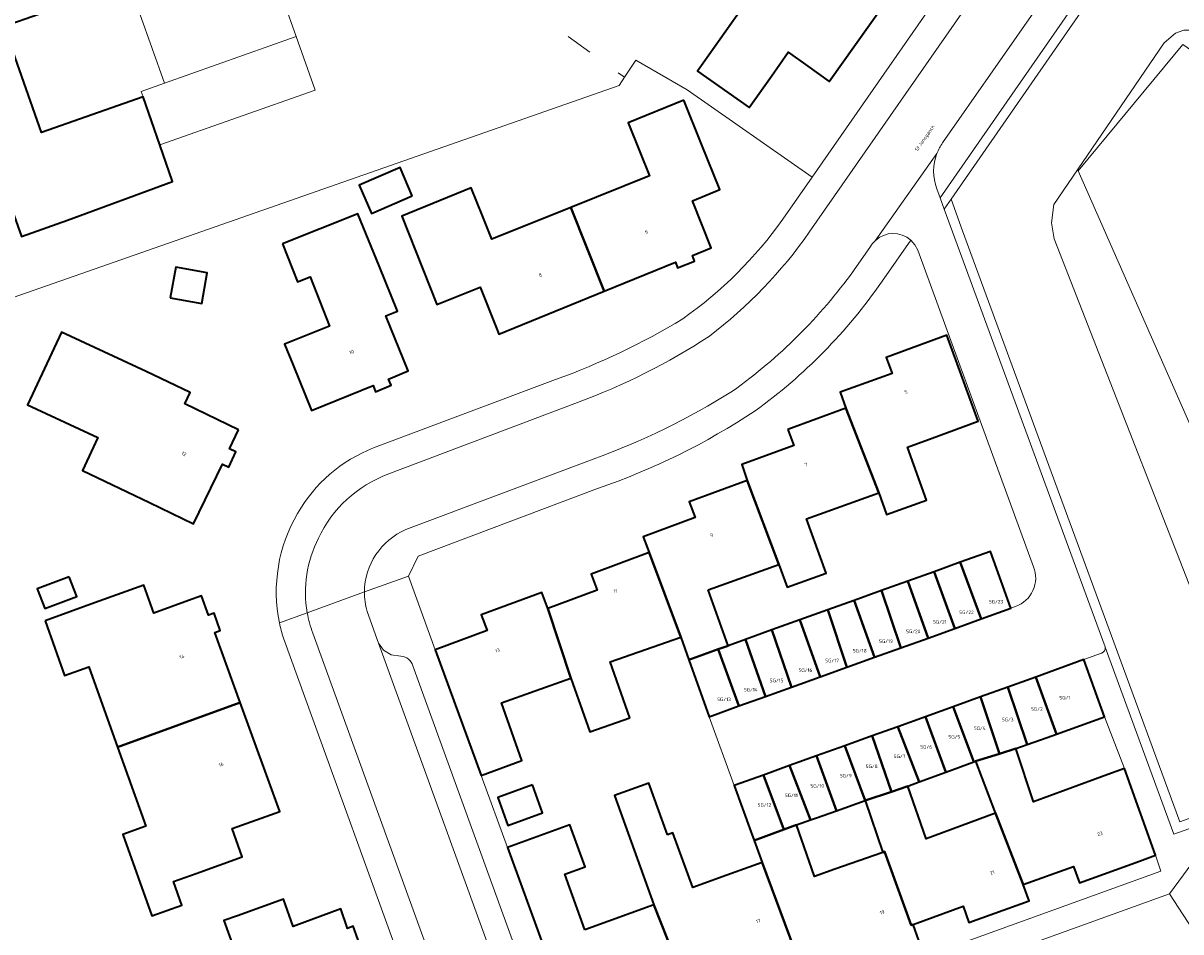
# Model space of a CAD drawing. Header units: metres. Extents: x 197700 to 204338, y 317132 to 325229.
# Tile 191 of 256: x 199308 to 199427, y 319162 to 319255. Entities that reach past the tile are written whole.
import ezdxf
from ezdxf.enums import TextEntityAlignment as Align

# ---------------------------------------------------------------- set-up
doc = ezdxf.new("R2010")
doc.units = ezdxf.units.M
for name, color, linetype, lineweight in [('B-WE-GR-BEPLANTING_CULTUUR_BOSPLANTSOEN-GV', 90, 'Continuous', 18), ('B-WE-IE-TERREINAFSCHEIDING_KUNSTMATIG_HEKWERK-G', 20, 'IE-TERREINAFSCHEIDING-KUNSTMATIG', 18), ('B-WE-IE-TERREINAFSCHEIDING_KUNSTMATIG_MUUR-G', 90, 'IE-TERREINAFSCHEIDING-KUNSTMATIG-DICHT', 18), ('B-WE-OG-BEBOUWING-GV', 7, 'Continuous', 35), ('B-WE-OG-BEBOUWING-T18', 10, 'Continuous', 18), ('B-WE-OG-TERREIN_CULTUURSCHEIDING-GV', 7, 'Continuous', 18), ('B-WE-OG-TERREIN_ERF-GV', 7, 'Continuous', 18), ('B-WE-OG-TOPOGRAFIE-T18', 10, 'Continuous', 18), ('B-WE-OG-WATER_GREPPEL-GV', 160, 'Continuous', 18), ('B-WE-VH-VERHARDING_ASFALT-GV', 252, 'Continuous', 18), ('B-WE-VH-VERHARDING_BETONSTRAATSTEEN-GV', 252, 'Continuous', 18), ('B-WE-VH-VERHARDING_OPEN-GV', 252, 'Continuous', 18), ('B-WE-VH-VERHARDING_TEGEL-GV', 252, 'Continuous', 18)]:
    doc.layers.add(name, color=color, linetype=linetype, lineweight=lineweight)
doc.styles.add('NLCS-ISO-M200-T18', font='NLCS-ISO.ttf', dxfattribs={"height": 0.36})
doc.linetypes.add('IE-TERREINAFSCHEIDING-KUNSTMATIG', pattern='A,4,[82,NLCS.SHX,S=0.75,R=90,X=0,Y=0],4,-2', length=10)
doc.linetypes.add('IE-TERREINAFSCHEIDING-KUNSTMATIG-DICHT', pattern='A,8,-1,[82,NLCS.SHX,S=0.75,R=90,X=0,Y=0],-1', length=10)

msp = doc.modelspace()

# ---------------------------------------------------------------- linework, layer by layer
at = {"layer": 'B-WE-GR-BEPLANTING_CULTUUR_BOSPLANTSOEN-GV'}
for points in [[(199418.496, 319257.656), (199418.003, 319257.997), (199403.247, 319236.708), (199404.428, 319233.491), (199419.657, 319192.03), (199426.633, 319173.014), (199483.127, 319193.083), (199497.298, 319213.295), (199446.345, 319249.182), (199425.451, 319263.899), (199421.324, 319262.788), (199419.411, 319260.029), (199419.904, 319259.687)], [(199487.525, 319211.507), (199487.64, 319211.097), (199487.455, 319210.604), (199486.754, 319209.509), (199482.323, 319202.909), (199480.498, 319200.897), (199477.636, 319199.262), (199471.316, 319197.125), (199450.228, 319190.792), (199437.549, 319185.641), (199435.564, 319185.339), (199433.213, 319185.383), (199431.836, 319186.458), (199413.805, 319232.659), (199413.516, 319234.298), (199413.765, 319236.181), (199425.06, 319252.719), (199426.212, 319253.712), (199427.051, 319254.033), (199428.588, 319254.028), (199436.879, 319248.281), (199457.999, 319233.113), (199481.183, 319216.407)], [(199487.64, 319211.097), (199487.525, 319211.507), (199481.183, 319216.407), (199457.999, 319233.113), (199436.879, 319248.281), (199428.588, 319254.028), (199427.051, 319254.033), (199426.212, 319253.712), (199425.06, 319252.719), (199413.765, 319236.181), (199413.516, 319234.298), (199413.805, 319232.659), (199431.836, 319186.458), (199433.213, 319185.383), (199435.564, 319185.339), (199437.549, 319185.641), (199450.228, 319190.792), (199471.316, 319197.125), (199477.636, 319199.262), (199480.498, 319200.897), (199482.323, 319202.909), (199486.754, 319209.509), (199487.455, 319210.604)], [(199441.18, 319194.654), (199432.878, 319201.869), (199416.26, 319239.604), (199426.943, 319252.534), (199485.199, 319212.063), (199470.955, 319202.432), (199457.797, 319197.82)]]:
    msp.add_lwpolyline(points, close=True, dxfattribs=at)
at = {"layer": 'B-WE-IE-TERREINAFSCHEIDING_KUNSTMATIG_HEKWERK-G'}
for points in [[(199366.297, 319251.764), (199364.097, 319253.355)], [(199369.854, 319249.191), (199371.02, 319250.953)], [(199371.02, 319250.953), (199376.244, 319247.907)], [(199369.854, 319249.191), (199369.206, 319249.66)], [(199376.244, 319247.907), (199389.038, 319238.985)]]:
    msp.add_lwpolyline(points, dxfattribs=at)
at = {"layer": 'B-WE-IE-TERREINAFSCHEIDING_KUNSTMATIG_MUUR-G'}
for points in [[(199369.306, 319248.363), (199369.854, 319249.191)], [(199369.306, 319248.363), (199285.92, 319219.19)]]:
    msp.add_lwpolyline(points, dxfattribs=at)
at = {"layer": 'B-WE-OG-BEBOUWING-GV'}
for points in [[(199312.869, 319234.575), (199323.623, 319238.544), (199322.32, 319242.266), (199320.6, 319247.179), (199310.198, 319243.537), (199306.38, 319254.442), (199316.932, 319258.136), (199315.619, 319261.862), (199313.957, 319266.578), (199303.601, 319262.929), (199303.506, 319263.256), (199294.575, 319260.105), (199294.684, 319259.774), (199284.387, 319256.132), (199287.452, 319247.492), (199297.749, 319251.102), (199297.849, 319250.839), (199297.995, 319250.885), (199301.627, 319240.634), (199304.974, 319241.823), (199308.16, 319232.895)], [(199397.609, 319258.381), (199390.25, 319263.536), (199388.026, 319265.055), (199385.581, 319261.571), (199387.792, 319260.019), (199385.333, 319256.502), (199383.112, 319258.054), (199377.324, 319249.807), (199382.612, 319246.096), (199384.872, 319249.316), (199386.593, 319251.768), (199388.607, 319250.322), (199390.791, 319248.754)], [(199375.903, 319246.838), (199370.206, 319244.521), (199371.414, 319241.55), (199372.406, 319239.108), (199364.362, 319235.874), (199367.779, 319227.307), (199375.061, 319230.274), (199375.276, 319229.708), (199377.006, 319230.39), (199376.786, 319230.948), (199378.726, 319231.747), (199376.791, 319236.561), (199379.61, 319237.705), (199377.73, 319242.338)], [(199348.139, 319237.055), (199346.885, 319239.949), (199342.709, 319238.139), (199343.963, 319235.245)], [(199356.755, 319223.523), (199356.997, 319222.914), (199367.779, 319227.307), (199364.362, 319235.874), (199356.272, 319232.622), (199355.308, 319235.006), (199354.147, 319237.878), (199347.056, 319234.997), (199350.653, 319225.928), (199355.081, 319227.724)], [(199334.866, 319232.159), (199336.406, 319228.256), (199337.685, 319228.761), (199339.672, 319223.728), (199335.07, 319221.894), (199335.947, 319219.733), (199337.828, 319215.1), (199344.125, 319217.657), (199344.379, 319217.009), (199345.961, 319217.671), (199345.691, 319218.317), (199347.725, 319219.14), (199345.419, 319224.787), (199346.614, 319225.275), (199344.734, 319229.907), (199342.582, 319235.207)], [(199323.375, 319226.612), (199326.593, 319226.041), (199327.154, 319229.199), (199323.936, 319229.77)], [(199330.368, 319213.127), (199324.854, 319215.759), (199325.414, 319216.932), (199320.901, 319219.085), (199312.254, 319223.125), (199308.789, 319215.687), (199315.984, 319212.335), (199314.413, 319208.962), (199321.266, 319205.664), (199325.771, 319203.496), (199328.717, 319209.615), (199329.361, 319209.308), (199330.085, 319210.863), (199329.432, 319211.167)], [(199395.847, 319206.652), (199396.638, 319204.441), (199400.734, 319205.907), (199398.787, 319211.348), (199401.324, 319212.274), (199406.02, 319213.988), (199402.805, 319222.797), (199396.623, 319220.508), (199397.22, 319218.895), (199391.89, 319216.953), (199392.494, 319215.316)], [(199386.547, 319213.137), (199387.158, 319211.496), (199381.841, 319209.554), (199382.402, 319207.938), (199385.645, 319199.323), (199386.475, 319197.002), (199390.47, 319198.431), (199388.473, 319204.014), (199395.847, 319206.652), (199392.494, 319215.316)], [(199378.397, 319196.73), (199385.645, 319199.323), (199382.402, 319207.938), (199376.47, 319205.759), (199377.081, 319204.145), (199371.77, 319202.165), (199372.356, 319200.571), (199375.6, 319191.905), (199376.408, 319189.576), (199379.409, 319190.654), (199380.437, 319191.024)], [(199370.394, 319183.652), (199368.382, 319189.363), (199375.6, 319191.905), (199372.356, 319200.571), (199366.441, 319198.361), (199367.061, 319196.703), (199362, 319194.824), (199364.36, 319187.688), (199366.291, 319182.207)], [(199406.342, 319193.765), (199409.368, 319194.852), (199408.369, 319197.633), (199407.278, 319200.668), (199404.187, 319199.558)], [(199404.187, 319199.558), (199401.506, 319198.594), (199403.618, 319192.786), (199406.342, 319193.765)], [(199313.049, 319198.082), (199309.771, 319196.859), (199310.533, 319194.818), (199313.81, 319196.042)], [(199401.506, 319198.594), (199398.825, 319197.631), (199400.895, 319191.808), (199403.618, 319192.786)], [(199310.576, 319193.568), (199312.568, 319187.985), (199315.041, 319188.867), (199317.976, 319180.64), (199330.53, 319185.212), (199327.926, 319192.391), (199328.49, 319192.596), (199327.856, 319194.344), (199327.292, 319194.14), (199326.573, 319196.124), (199325.231, 319195.637), (199321.703, 319194.358), (199320.664, 319197.225), (199315.637, 319195.403)], [(199396.127, 319196.662), (199398.109, 319190.807), (199400.895, 319191.808), (199398.825, 319197.631)], [(199355.17, 319177.751), (199359.338, 319179.269), (199357.254, 319185.185), (199360.711, 319186.403), (199364.36, 319187.688), (199362, 319194.824), (199361.385, 319196.483), (199355.185, 319194.185), (199355.782, 319192.573), (199350.487, 319190.607)], [(199396.127, 319196.662), (199393.338, 319195.659), (199395.422, 319189.841), (199398.109, 319190.807)], [(199387.768, 319193.658), (199389.863, 319187.844), (199392.595, 319188.825), (199390.646, 319194.692)], [(199395.422, 319189.841), (199393.338, 319195.659), (199390.646, 319194.692), (199392.595, 319188.825)], [(199384.919, 319192.635), (199386.92, 319186.786), (199389.863, 319187.844), (199387.768, 319193.658)], [(199386.92, 319186.786), (199384.919, 319192.635), (199382.213, 319191.662), (199384.279, 319185.837)], [(199379.409, 319190.654), (199381.541, 319184.853), (199384.279, 319185.837), (199382.213, 319191.662), (199380.437, 319191.024)], [(199381.541, 319184.853), (199379.409, 319190.654), (199376.408, 319189.576), (199378.498, 319183.76)], [(199414.018, 319181.986), (199418.94, 319183.758), (199416.825, 319189.597), (199411.917, 319187.819)], [(199409.072, 319186.794), (199411.034, 319180.912), (199413.063, 319181.642), (199414.018, 319181.986), (199411.917, 319187.819)], [(199409.072, 319186.794), (199406.262, 319185.782), (199408.202, 319179.971), (199409.885, 319180.498), (199411.034, 319180.912)], [(199317.976, 319180.64), (199320.864, 319172.547), (199318.528, 319171.713), (199321.497, 319163.392), (199324.561, 319164.485), (199323.698, 319166.883), (199326.041, 319167.728), (199330.745, 319169.423), (199329.702, 319172.3), (199334.572, 319174.065), (199330.53, 319185.212)], [(199406.262, 319185.782), (199403.467, 319184.775), (199405.581, 319179.144), (199405.753, 319179.204), (199408.202, 319179.971)], [(199402.712, 319178.083), (199405.581, 319179.144), (199403.467, 319184.775), (199400.632, 319183.754)], [(199400.003, 319177.082), (199397.807, 319182.736), (199395.177, 319181.789), (199397.141, 319176.076), (199398.819, 319176.644)], [(199400.632, 319183.754), (199397.807, 319182.736), (199400.003, 319177.082), (199402.712, 319178.083)], [(199392.37, 319180.778), (199394.471, 319175.171), (199397.141, 319176.076), (199395.177, 319181.789)], [(199391.547, 319174.14), (199394.471, 319175.171), (199392.37, 319180.778), (199389.501, 319179.745)], [(199420.978, 319178.44), (199419.301, 319177.831), (199415.014, 319176.274), (199411.673, 319175.06), (199409.885, 319180.498), (199408.202, 319179.971), (199405.753, 319179.204), (199407.704, 319174.103), (199407.787, 319173.873), (199410.624, 319166.586), (199415.77, 319168.429), (199416.371, 319166.765), (199422.515, 319168.985), (199424.177, 319169.586)], [(199391.547, 319174.14), (199389.501, 319179.745), (199386.735, 319178.748), (199388.883, 319173.2), (199389.499, 319173.417)], [(199387.435, 319172.689), (199388.883, 319173.2), (199386.735, 319178.748), (199384.069, 319177.788), (199386.132, 319172.204)], [(199360.43, 319176.798), (199356.871, 319175.505), (199357.914, 319172.635), (199361.473, 319173.929)], [(199374.252, 319171.666), (199372.336, 319176.959), (199368.808, 319175.682), (199372.856, 319164.502), (199375.646, 319157.438), (199380.743, 319159.355), (199381.348, 319157.745), (199387.222, 319159.95), (199383.925, 319168.845), (199380.309, 319167.535), (199376.826, 319166.274), (199374.801, 319171.865)], [(199386.132, 319172.204), (199384.069, 319177.788), (199381.061, 319176.705), (199382.755, 319172.001), (199383.098, 319171.076)], [(199407.787, 319173.873), (199400.695, 319171.263), (199398.819, 319176.644), (199397.141, 319176.076), (199394.471, 319175.171), (199396.256, 319169.876), (199396.457, 319169.947), (199399.176, 319162.435), (199399.358, 319162.508), (199404.479, 319164.369), (199405.08, 319162.704), (199411.225, 319164.921), (199410.624, 319166.586)], [(199365.783, 319161.941), (199363.725, 319167.627), (199365.82, 319168.385), (199364.263, 319172.683), (199357.873, 319170.355), (199359.464, 319165.986), (199364.137, 319153.156), (199369.502, 319155.136), (199370.11, 319153.536), (199376.247, 319155.826), (199375.646, 319157.438), (199372.856, 319164.502)], [(199399.358, 319162.508), (199399.176, 319162.435), (199396.457, 319169.947), (199396.256, 319169.876), (199391.352, 319168.15), (199389.28, 319167.421), (199387.435, 319172.689), (199386.132, 319172.204), (199383.098, 319171.076), (199383.925, 319168.845), (199387.222, 319159.95), (199387.814, 319158.331), (199393.209, 319160.248), (199393.826, 319158.648), (199399.955, 319160.842)], [(199333.255, 319158.197), (199336.259, 319149.977), (199344.786, 319153.125), (199342.167, 319160.32), (199342.75, 319160.527), (199342.094, 319162.331), (199341.515, 319162.096), (199340.814, 319164.079), (199335.964, 319162.29), (199334.948, 319165.096), (199330.247, 319163.393), (199328.853, 319162.888), (199330.884, 319157.331)]]:
    msp.add_lwpolyline(points, close=True, dxfattribs=at)
at = {"layer": 'B-WE-OG-TERREIN_CULTUURSCHEIDING-GV'}
for points in [[(199402.55, 319235.703), (199403.247, 319236.708), (199418.003, 319257.997), (199417.181, 319258.567), (199402.129, 319236.85)], [(199498.071, 319212.751), (199497.298, 319213.295), (199483.127, 319193.083), (199426.633, 319173.014), (199419.657, 319192.03), (199404.428, 319233.491), (199403.247, 319236.708), (199402.55, 319235.703), (199419.005, 319190.904), (199419.015, 319190.865), (199426.035, 319171.74), (199468.377, 319186.782), (199471.316, 319187.82), (199474.256, 319188.859), (199477.196, 319189.898), (199480.136, 319190.937), (199480.202, 319190.75), (199483.57, 319191.971), (199497.611, 319212.001)]]:
    msp.add_lwpolyline(points, close=True, dxfattribs=at)
at = {"layer": 'B-WE-OG-TERREIN_ERF-GV'}
for points in [[(199285.92, 319219.19), (199369.306, 319248.363), (199369.854, 319249.191), (199371.02, 319250.953), (199376.244, 319247.907), (199389.038, 319238.985), (199410.729, 319270.177)], [(199303.601, 319262.929), (199313.957, 319266.578), (199315.619, 319261.862), (199316.932, 319258.136), (199306.38, 319254.442), (199310.198, 319243.537), (199320.6, 319247.179), (199320.401, 319247.742), (199322.778, 319248.584), (199322.776, 319248.588), (199320.255, 319255.704), (199315.742, 319268.595), (199304.681, 319264.722)], [(199333.739, 319260.481), (199336.262, 319253.361), (199338.199, 319247.891), (199322.32, 319242.266), (199323.623, 319238.544), (199312.869, 319234.575), (199308.16, 319232.895)], [(199397.609, 319258.381), (199390.791, 319248.754), (199388.607, 319250.322), (199386.593, 319251.768), (199384.872, 319249.316), (199382.612, 319246.096), (199377.324, 319249.807), (199383.112, 319258.054)], [(199386.039, 319234.673), (199389.038, 319238.985), (199376.244, 319247.907), (199371.02, 319250.953), (199369.854, 319249.191), (199369.306, 319248.363), (199285.92, 319219.19), (199303.473, 319168.865), (199325.421, 319106.235), (199341.06, 319061.463), (199341.494, 319061.285), (199358.503, 319067.005), (199358.908, 319069.386)], [(199411.696, 319199.1), (199399.833, 319231.51), (199399.541, 319232.057), (199399.132, 319232.524), (199396.133, 319228.233)], [(199367.067, 319207.095), (199348.738, 319200.186), (199347.745, 319198.156), (199350.487, 319190.607), (199355.782, 319192.573), (199355.185, 319194.185), (199361.385, 319196.483), (199362, 319194.824), (199367.061, 319196.703), (199366.441, 319198.361), (199372.356, 319200.571), (199371.77, 319202.165), (199377.081, 319204.145), (199376.47, 319205.759), (199382.402, 319207.938), (199381.841, 319209.554), (199387.158, 319211.496), (199386.547, 319213.137), (199392.494, 319215.316), (199391.89, 319216.953), (199397.22, 319218.895), (199396.623, 319220.508), (199402.805, 319222.797), (199406.02, 319213.988), (199401.324, 319212.274), (199398.787, 319211.348), (199400.734, 319205.907), (199396.638, 319204.441), (199395.847, 319206.652), (199388.473, 319204.014), (199390.47, 319198.431), (199386.475, 319197.002), (199385.645, 319199.323)], [(199344.178, 319211.262), (199362.783, 319218.259)], [(199385.645, 319199.323), (199378.397, 319196.73), (199380.437, 319191.024), (199382.213, 319191.662), (199384.919, 319192.635), (199387.768, 319193.658), (199390.646, 319194.692), (199393.338, 319195.659), (199396.127, 319196.662), (199398.825, 319197.631), (199401.506, 319198.594), (199404.187, 319199.558), (199407.278, 319200.668), (199408.369, 319197.633), (199409.368, 319194.852), (199409.847, 319195.039)], [(199358.908, 319069.386), (199359.145, 319069.472), (199360.605, 319070.004), (199359.391, 319073.36), (199358.935, 319074.553), (199363.08, 319076.069), (199360.119, 319084.164), (199357.093, 319092.438), (199353.013, 319090.946), (199350.969, 319096.551), (199354.014, 319097.665), (199358.71, 319099.383), (199359.785, 319096.443), (199364.641, 319098.219), (199365.361, 319096.259), (199365.924, 319096.466), (199366.573, 319094.7), (199366.01, 319094.493), (199368.659, 319087.243), (199372.704, 319076.173), (199367.833, 319074.436), (199368.891, 319071.48), (199377.419, 319074.531), (199334.958, 319191.799)], [(199450.285, 319117.302), (199441.492, 319141.204), (199425.582, 319165.616), (199367.226, 319144.551), (199390.811, 319079.434)]]:
    msp.add_lwpolyline(points, dxfattribs=at)
for points in [[(199370.206, 319244.521), (199375.903, 319246.838), (199377.73, 319242.338), (199379.61, 319237.705), (199376.791, 319236.561), (199378.726, 319231.747), (199376.786, 319230.948), (199377.006, 319230.39), (199375.276, 319229.708), (199375.061, 319230.274), (199367.779, 319227.307), (199356.997, 319222.914), (199356.755, 319223.523), (199355.081, 319227.724), (199350.653, 319225.928), (199347.056, 319234.997), (199354.147, 319237.878), (199355.308, 319235.006), (199356.272, 319232.622), (199364.362, 319235.874), (199372.406, 319239.108), (199371.414, 319241.55)], [(199348.139, 319237.055), (199343.963, 319235.245), (199342.709, 319238.139), (199346.885, 319239.949)], [(199336.406, 319228.256), (199334.866, 319232.159), (199342.582, 319235.207), (199344.734, 319229.907), (199346.614, 319225.275), (199345.419, 319224.787), (199347.725, 319219.14), (199345.691, 319218.317), (199345.961, 319217.671), (199344.379, 319217.009), (199344.125, 319217.657), (199337.828, 319215.1), (199335.947, 319219.733), (199335.07, 319221.894), (199339.672, 319223.728), (199337.685, 319228.761)], [(199323.375, 319226.612), (199323.936, 319229.77), (199327.154, 319229.199), (199326.593, 319226.041)], [(199324.854, 319215.759), (199330.368, 319213.127), (199329.432, 319211.167), (199330.085, 319210.863), (199329.361, 319209.308), (199328.717, 319209.615), (199325.771, 319203.496), (199321.266, 319205.664), (199314.413, 319208.962), (199315.984, 319212.335), (199308.789, 319215.687), (199312.254, 319223.125), (199320.901, 319219.085), (199325.414, 319216.932)], [(199313.049, 319198.082), (199313.81, 319196.042), (199310.533, 319194.818), (199309.771, 319196.859)], [(199312.568, 319187.985), (199310.576, 319193.568), (199315.637, 319195.403), (199320.664, 319197.225), (199321.703, 319194.358), (199325.231, 319195.637), (199326.573, 319196.124), (199327.292, 319194.14), (199327.856, 319194.344), (199328.49, 319192.596), (199327.926, 319192.391), (199330.53, 319185.212), (199334.572, 319174.065), (199329.702, 319172.3), (199330.745, 319169.423), (199326.041, 319167.728), (199323.698, 319166.883), (199324.561, 319164.485), (199321.497, 319163.392), (199318.528, 319171.713), (199320.864, 319172.547), (199317.976, 319180.64), (199315.041, 319188.867)], [(199363.725, 319167.627), (199365.783, 319161.941), (199372.856, 319164.502), (199368.808, 319175.682), (199372.336, 319176.959), (199374.252, 319171.666), (199374.801, 319171.865), (199376.826, 319166.274), (199380.309, 319167.535), (199383.925, 319168.845), (199383.098, 319171.076), (199382.755, 319172.001), (199381.061, 319176.705), (199378.498, 319183.76), (199376.408, 319189.576), (199375.6, 319191.905), (199368.382, 319189.363), (199370.394, 319183.652), (199366.291, 319182.207), (199364.36, 319187.688), (199360.711, 319186.403), (199357.254, 319185.185), (199359.338, 319179.269), (199355.17, 319177.751), (199357.873, 319170.355), (199364.263, 319172.683), (199365.82, 319168.385)], [(199419.301, 319177.831), (199420.978, 319178.44), (199418.94, 319183.758), (199414.018, 319181.986), (199413.063, 319181.642), (199411.034, 319180.912), (199409.885, 319180.498), (199411.673, 319175.06), (199415.014, 319176.274)], [(199400.695, 319171.263), (199407.787, 319173.873), (199407.704, 319174.103), (199405.753, 319179.204), (199405.581, 319179.144), (199402.712, 319178.083), (199400.003, 319177.082), (199398.819, 319176.644)], [(199360.43, 319176.798), (199361.473, 319173.929), (199357.914, 319172.635), (199356.871, 319175.505)], [(199394.471, 319175.171), (199391.547, 319174.14), (199389.499, 319173.417), (199388.883, 319173.2), (199387.435, 319172.689), (199389.28, 319167.421), (199391.352, 319168.15), (199396.256, 319169.876)], [(199424.694, 319167.952), (199424.177, 319169.586), (199422.515, 319168.985), (199416.371, 319166.765), (199415.77, 319168.429), (199410.624, 319166.586), (199411.225, 319164.921), (199405.08, 319162.704), (199404.479, 319164.369), (199399.358, 319162.508), (199399.955, 319160.842), (199393.826, 319158.648), (199393.209, 319160.248), (199387.814, 319158.331), (199387.222, 319159.95), (199381.348, 319157.745), (199380.743, 319159.355), (199375.646, 319157.438), (199376.247, 319155.826), (199370.11, 319153.536), (199369.502, 319155.136), (199364.137, 319153.156), (199366.391, 319146.868)], [(199348.836, 319141.999), (199343.963, 319140.252), (199344.967, 319137.447), (199340.262, 319135.763), (199335.774, 319134.157), (199333.697, 319139.839), (199336.461, 319140.849), (199335.219, 319144.249), (199337.983, 319145.258), (199336.259, 319149.977), (199333.255, 319158.197), (199330.884, 319157.331), (199328.853, 319162.888), (199330.247, 319163.393), (199334.948, 319165.096), (199335.964, 319162.29), (199340.814, 319164.079), (199341.515, 319162.096), (199342.094, 319162.331), (199342.75, 319160.527), (199342.167, 319160.32), (199344.786, 319153.125)]]:
    msp.add_lwpolyline(points, close=True, dxfattribs=at)
for points in [[(199375.804, 319224.477, 0.0848224), (199386.039, 319234.673)], [(199396.133, 319228.233, -0.0846926), (199383.211, 319215.061)], [(199362.783, 319218.259, 0.0497525), (199375.804, 319224.477)], [(199383.211, 319215.061, -0.063249), (199367.067, 319207.095)], [(199336.409, 319204.548, -0.1739156), (199344.178, 319211.262)], [(199334.548, 319193.37, -0.1865688), (199336.409, 319204.548)], [(199409.847, 319195.039, 0.4211), (199411.696, 319199.1)], [(199334.958, 319191.799, -0.0261186), (199334.548, 319193.37)]]:
    msp.add_lwpolyline(points, format="xyb", dxfattribs=at)
at = {"layer": 'B-WE-OG-WATER_GREPPEL-GV'}
msp.add_lwpolyline([(199432.878, 319201.869), (199441.18, 319194.654), (199457.797, 319197.82), (199470.955, 319202.432), (199485.199, 319212.063), (199426.943, 319252.534), (199416.26, 319239.604)], close=True, dxfattribs=at)
at = {"layer": 'B-WE-VH-VERHARDING_ASFALT-GV'}
for points in [[(199412.916, 319268.076), (199388.748, 319233.334)], [(199402.384, 319242.482), (199417.819, 319264.634)], [(199395.48, 319232.467), (199401.806, 319241.401)], [(199393.276, 319229.383), (199395.018, 319231.879)], [(199365.051, 319215.908), (199345.643, 319208.578)], [(199347.476, 319202.906), (199366.642, 319210.122)], [(199343.241, 319196.522), (199337.391, 319194.401)], [(199337.391, 319194.401), (199343.241, 319196.522)], [(199385.011, 319080.15), (199382.255, 319087.747), (199344.682, 319191.299), (199343.507, 319194.538)], [(199337.953, 319192.321), (199379.74, 319077.064)]]:
    msp.add_lwpolyline(points, dxfattribs=at)
for points in [[(199401.806, 319241.401, -0.0608443), (199402.384, 319242.482)], [(199388.748, 319233.334, -0.0765886), (199378.529, 319222.702)], [(199395.018, 319231.879, -0.069704), (199395.48, 319232.467)], [(199380.889, 319217.073, 0.0808601), (199393.276, 319229.383)], [(199378.529, 319222.702, -0.0552885), (199365.051, 319215.908)], [(199366.642, 319210.122, 0.0542531), (199380.889, 319217.073)], [(199345.643, 319208.578, 0.1944497), (199338.542, 319202.031)], [(199343.241, 319196.522, -0.2964657), (199347.476, 319202.906)], [(199338.542, 319202.031, 0.1636493), (199337.391, 319194.401)], [(199343.507, 319194.538, -0.0717693), (199343.241, 319196.522)], [(199337.391, 319194.401, 0.0446113), (199337.953, 319192.321)]]:
    msp.add_lwpolyline(points, format="xyb", dxfattribs=at)
at = {"layer": 'B-WE-VH-VERHARDING_BETONSTRAATSTEEN-GV'}
for points in [[(199401.806, 319241.401), (199395.48, 319232.467)], [(199419.015, 319190.865), (199419.005, 319190.904), (199402.55, 319235.703), (199402.129, 319236.85), (199401.788, 319237.795)], [(199399.132, 319232.524), (199399.541, 319232.057), (199399.833, 319231.51), (199411.696, 319199.1)], [(199409.847, 319195.039), (199409.368, 319194.852), (199406.342, 319193.765), (199403.618, 319192.786), (199400.895, 319191.808), (199398.109, 319190.807), (199395.422, 319189.841), (199392.595, 319188.825), (199389.863, 319187.844), (199386.92, 319186.786), (199384.279, 319185.837), (199381.541, 319184.853), (199378.498, 319183.76), (199381.061, 319176.705), (199384.069, 319177.788), (199386.735, 319178.748), (199389.501, 319179.745), (199392.37, 319180.778), (199395.177, 319181.789), (199397.807, 319182.736), (199400.632, 319183.754), (199403.467, 319184.775), (199406.262, 319185.782), (199409.072, 319186.794), (199411.917, 319187.819), (199416.825, 319189.597), (199418.649, 319190.258)], [(199346.98, 319189.948), (199345.977, 319190.105), (199345.207, 319190.57), (199344.682, 319191.299), (199382.255, 319087.747)], [(199383.457, 319091.763), (199348.193, 319188.952)]]:
    msp.add_lwpolyline(points, dxfattribs=at)
for points in [[(199401.788, 319237.795, -0.1841414), (199401.806, 319241.401)], [(199395.48, 319232.467, -0.3929601), (199399.132, 319232.524)], [(199411.696, 319199.1, -0.4211), (199409.847, 319195.039)], [(199348.193, 319188.952, 0.3345584), (199346.98, 319189.948)], [(199418.649, 319190.258, 0.3922324), (199419.015, 319190.865)]]:
    msp.add_lwpolyline(points, format="xyb", dxfattribs=at)
at = {"layer": 'B-WE-VH-VERHARDING_OPEN-GV'}
for points in [[(199322.776, 319248.588), (199322.778, 319248.584), (199336.262, 319253.361), (199333.739, 319260.481), (199320.255, 319255.704)], [(199338.199, 319247.891), (199336.262, 319253.361), (199322.778, 319248.584), (199320.401, 319247.742), (199320.6, 319247.179), (199322.32, 319242.266)]]:
    msp.add_lwpolyline(points, close=True, dxfattribs=at)
at = {"layer": 'B-WE-VH-VERHARDING_TEGEL-GV'}
for points in [[(199414.185, 319272.433), (199410.333, 319275.023), (199410.813, 319274.133), (199411.151, 319272.113), (199410.729, 319270.177), (199389.038, 319238.985), (199386.039, 319234.673)], [(199388.748, 319233.334), (199412.916, 319268.076)], [(199417.819, 319264.634), (199402.384, 319242.482)], [(199401.788, 319237.795), (199402.129, 319236.85), (199417.181, 319258.567)], [(199396.133, 319228.233), (199399.132, 319232.524)], [(199395.018, 319231.879), (199393.276, 319229.383)], [(199362.783, 319218.259), (199344.178, 319211.262)], [(199345.643, 319208.578), (199365.051, 319215.908)], [(199366.642, 319210.122), (199347.476, 319202.906)], [(199343.241, 319196.522), (199347.745, 319198.156), (199348.738, 319200.186), (199367.067, 319207.095)], [(199544.782, 319182.583), (199543.976, 319183.765), (199543.06, 319184.622), (199541.873, 319182.944), (199541.201, 319178.789), (199524.484, 319167.479), (199517.701, 319186.486), (199496.375, 319204.988), (199494.893, 319202.885), (199515.561, 319184.943), (199522.284, 319166.017), (199506.698, 319155.472), (199491.241, 319180.304), (199488.927, 319179.455), (199504.594, 319154.081), (199452.481, 319118.8), (199443.724, 319142.323), (199432.524, 319159.621), (199428.819, 319170.02), (199425.582, 319165.616), (199441.492, 319141.204)], [(199418.649, 319190.258), (199416.825, 319189.597), (199418.94, 319183.758), (199420.978, 319178.44), (199424.177, 319169.586), (199424.694, 319167.952), (199366.391, 319146.868), (199364.137, 319153.156), (199359.464, 319165.986), (199357.873, 319170.355), (199355.17, 319177.751), (199350.487, 319190.607), (199347.745, 319198.156), (199343.241, 319196.522)], [(199343.507, 319194.538), (199344.682, 319191.299), (199345.207, 319190.57), (199345.977, 319190.105), (199346.98, 319189.948)], [(199337.391, 319194.401), (199334.548, 319193.37)], [(199334.548, 319193.37), (199337.391, 319194.401)], [(199379.74, 319077.064), (199337.953, 319192.321)], [(199334.958, 319191.799), (199377.419, 319074.531)], [(199387.032, 319077.333), (199390.811, 319079.434), (199367.226, 319144.551), (199425.582, 319165.616), (199428.819, 319170.02), (199466.729, 319183.475), (199467.461, 319181.478), (199467.996, 319179.946), (199470.479, 319180.842), (199468.377, 319186.782), (199426.035, 319171.74), (199419.015, 319190.865)], [(199348.193, 319188.952), (199383.457, 319091.763)]]:
    msp.add_lwpolyline(points, dxfattribs=at)
for points in [[(199402.384, 319242.482, 0.0608443), (199401.806, 319241.401)], [(199401.806, 319241.401, 0.1841414), (199401.788, 319237.795)], [(199386.039, 319234.673, -0.0848224), (199375.804, 319224.477)], [(199378.529, 319222.702, 0.0765886), (199388.748, 319233.334)], [(199395.48, 319232.467, 0.069704), (199395.018, 319231.879)], [(199399.132, 319232.524, 0.3929601), (199395.48, 319232.467)], [(199393.276, 319229.383, -0.0808601), (199380.889, 319217.073)], [(199383.211, 319215.061, 0.0846926), (199396.133, 319228.233)], [(199375.804, 319224.477, -0.0497525), (199362.783, 319218.259)], [(199365.051, 319215.908, 0.0552885), (199378.529, 319222.702)], [(199380.889, 319217.073, -0.0542531), (199366.642, 319210.122)], [(199367.067, 319207.095, 0.063249), (199383.211, 319215.061)], [(199344.178, 319211.262, 0.1739156), (199336.409, 319204.548)], [(199338.542, 319202.031, -0.1944497), (199345.643, 319208.578)], [(199336.409, 319204.548, 0.1865688), (199334.548, 319193.37)], [(199347.476, 319202.906, 0.2964657), (199343.241, 319196.522)], [(199337.391, 319194.401, -0.1636493), (199338.542, 319202.031)], [(199343.241, 319196.522, 0.0717693), (199343.507, 319194.538)], [(199334.548, 319193.37, 0.0261186), (199334.958, 319191.799)], [(199337.953, 319192.321, -0.0446113), (199337.391, 319194.401)], [(199346.98, 319189.948, -0.3345584), (199348.193, 319188.952)], [(199419.015, 319190.865, -0.3922324), (199418.649, 319190.258)]]:
    msp.add_lwpolyline(points, format="xyb", dxfattribs=at)

# ---------------------------------------------------------------- texts
at = {"layer": 'B-WE-OG-BEBOUWING-T18', "style": 'NLCS-ISO-M200-T18'}
for s, rotation, p in [('6', 22.1, (199372.1, 319233.387)), ('8', 22.1, (199361.245, 319228.964)), ('10', 22.1, (199341.92, 319221.079)), ('5', 20.3, (199398.635, 319216.988)), ('12', 334.3, (199324.781, 319210.662)), ('7', 20.1, (199388.417, 319209.562)), ('9', 20.1, (199378.755, 319202.337)), ('14', 19.9, (199324.572, 319189.907)), ('13', 20.3, (199356.858, 319190.539)), ('16', 19.9, (199328.575, 319178.87)), ('23', 19.8, (199418.48, 319171.78)), ('21', 19.8, (199407.457, 319167.814)), ('19', 19.7, (199396.203, 319163.747)), ('17', 20.5, (199383.537, 319162.839))]:
    msp.add_text(s, height=0.36, rotation=rotation, dxfattribs=at).set_placement(p, align=Align.MIDDLE)
for s, p in [('11', (199368.908, 319196.614)), ('5G/23', (199407.852, 319195.53)), ('5G/22', (199404.826, 319194.443)), ('5G/21', (199402.102, 319193.464)), ('5G/20', (199399.379, 319192.486)), ('5G/19', (199396.593, 319191.485)), ('5G/17', (199391.079, 319189.503)), ('5G/18', (199393.906, 319190.519)), ('5G/16', (199388.347, 319188.522)), ('5G/15', (199385.404, 319187.464)), ('5G/14', (199382.763, 319186.515)), ('5G/13', (199380.025, 319185.531)), ('5G/1', (199414.894, 319185.707)), ('5G/2', (199412.024, 319184.54)), ('5G/4', (199406.187, 319182.587)), ('5G/3', (199409.04, 319183.466)), ('5G/5', (199403.587, 319181.698)), ('5G/6', (199400.705, 319180.673)), ('5G/7', (199397.982, 319179.705)), ('5G/9', (199392.477, 319177.725)), ('5G/8', (199395.13, 319178.679)), ('5G/10', (199389.561, 319176.672)), ('5G/11', (199386.905, 319175.713)), ('5G/12', (199384.152, 319174.721))]:
    msp.add_text(s, height=0.36, dxfattribs=at).set_placement(p, align=Align.MIDDLE)
at = {"layer": 'B-WE-OG-TOPOGRAFIE-T18', "style": 'NLCS-ISO-M200-T18'}
msp.add_text('St.Jansganck', height=0.36, rotation=55.1, dxfattribs=at).set_placement((199400.59, 319242.942), align=Align.MIDDLE)

doc.saveas('drawing.dxf')
